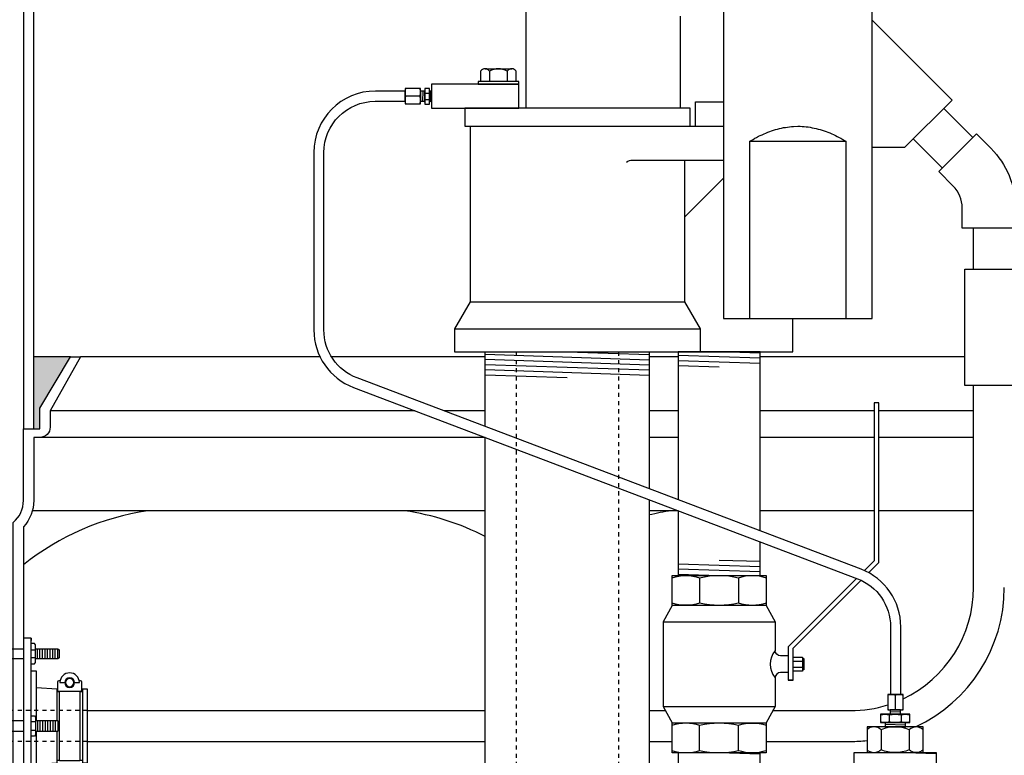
# Model space of a CAD drawing. Extents: x -169 to 2224, y 0 to 2796.
# Tile 228 of 256: x 1755 to 1779, y 372 to 390. Entities that reach past the tile are written whole.
import ezdxf

# ---------------------------------------------------------------- set-up
doc = ezdxf.new("R2010")
doc.units = 0
doc.header["$MEASUREMENT"] = 0
doc.header["$PDSIZE"] = 1
doc.linetypes.add('HIDDEN5', pattern=[0.05, 0.025, -0.025])
doc.layers.get('DEFPOINTS').update_dxf_attribs({"linetype": 'CONTINUOUS'})
for name, color, linetype in [('BOOT-CONDUIT', 1, 'CONTINUOUS'), ('CONDUIT', 2, 'CONTINUOUS'), ('COPPER-TUBING', 2, 'CONTINUOUS'), ('DIM', 3, 'CONTINUOUS'), ('FRP-SUMP', 2, 'CONTINUOUS'), ('GALV-2-PIPE', 3, 'CONTINUOUS'), ('GALV-2-REDUCER', 3, 'CONTINUOUS'), ('GALV-2-VALVE', 3, 'CONTINUOUS'), ('GALV-4-PIPE', 4, 'CONTINUOUS'), ('PEAGRAVEL-HATCH', 3, 'CONTINUOUS'), ('SUB-PUMP', 4, 'CONTINUOUS')]:
    doc.layers.add(name, color=color, linetype=linetype)
doc.styles.add('SIMPLEX', font='simplex')
doc.dimstyles.new('DIM64', dxfattribs={"dimscale": 64, "dimtxt": 0.09375, "dimasz": 0.09375, "dimexe": 0.0625, "dimexo": 0.0625, "dimgap": 0.046875, "dimtad": 1, "dimdec": 4, "dimzin": 3, "dimdsep": 46, "dimlunit": 4, "dimtxsty": 'SIMPLEX', "dimcen": 0, "dimclrd": 256, "dimclre": 256, "dimclrt": 256, "dimadec": 0, "dimazin": 0, "dimtfac": 1, "dimtdec": 4, "dimtmove": 0, "dimatfit": 3, "dimfxl": 1, "dimfrac": 2, "dimtolj": 1, "dimtzin": 0, "dimarcsym": 0})

# ---------------------------------------------------------------- blocks, each defined once
blk = doc.blocks.new('*D19')
at = {"layer": 'DEFPOINTS', "color": 0, "transparency": 16777216}
for p in [(1294.365, 414.289), (1931.872, 414.007), (1931.872, 136.516)]:
    blk.add_point(p, dxfattribs=at)
at = {"layer": 'DIM', "lineweight": -2, "transparency": 16777216}
for p, q in [((1294.365, 410.289), (1294.365, 132.516)), ((1931.872, 410.007), (1931.872, 132.516)), ((1300.365, 136.516), (1925.872, 136.516))]:
    blk.add_line(p, q, dxfattribs=at)
at = {"layer": 'DIM', "transparency": 16777216}
for points in [[(1300.365, 137.516), (1300.365, 135.516), (1294.365, 136.516)], [(1925.872, 137.516), (1925.872, 135.516), (1931.872, 136.516)]]:
    blk.add_solid(points, dxfattribs=at)
at = {"layer": 'DIM', "transparency": 16777216, "insert": (1613.119, 144.087), "char_height": 6, "attachment_point": 5, "style": 'SIMPLEX'}
blk.add_mtext('\\A1;53\'-1 1/2" (F.V. TANK SLAB)', dxfattribs=at)
blk = doc.blocks.new('A$C46192D44')
at = {"layer": 'BOOT-CONDUIT', "color": 7}
for p, q in [((-3.534, 1.638), (-3.534, 1.885)), ((-3.471, 1.638), (-3.471, 1.885)), ((-3.409, 1.638), (-3.409, 1.885)), ((-3.346, 1.638), (-3.346, 1.885)), ((-3.284, 1.638), (-3.284, 1.885)), ((-3.221, 1.638), (-3.221, 1.885)), ((-3.159, 1.638), (-3.159, 1.885)), ((-3.096, 1.638), (-3.096, 1.885)), ((-3.034, 1.638), (-3.034, 1.885)), ((-2.879, 1.861), (-2.985, 1.861)), ((-1.996, 1.885), (-2.696, 1.885)), ((-2.985, 1.662), (-2.879, 1.662)), ((-2.696, 1.638), (-1.996, 1.638)), ((-3.534, 0.124), (-3.534, -0.124)), ((-3.471, 0.124), (-3.471, -0.124)), ((-3.409, 0.124), (-3.409, -0.124)), ((-3.346, 0.124), (-3.346, -0.124)), ((-3.284, 0.124), (-3.284, -0.124)), ((-3.221, 0.124), (-3.221, -0.124)), ((-3.159, 0.124), (-3.159, -0.124)), ((-3.096, 0.124), (-3.096, -0.124)), ((-3.034, 0.124), (-3.034, -0.124)), ((-2.985, 0.099), (-2.879, 0.099)), ((-2.696, 0.124), (-1.996, 0.124)), ((-2.879, -0.099), (-2.985, -0.099)), ((-1.996, -0.124), (-2.696, -0.124)), ((-3.534, -1.638), (-3.534, -1.885)), ((-3.471, -1.638), (-3.471, -1.885)), ((-3.409, -1.638), (-3.409, -1.885)), ((-3.346, -1.638), (-3.346, -1.885)), ((-3.284, -1.638), (-3.284, -1.885)), ((-3.221, -1.638), (-3.221, -1.885)), ((-3.159, -1.638), (-3.159, -1.885)), ((-3.096, -1.638), (-3.096, -1.885)), ((-3.034, -1.638), (-3.034, -1.885)), ((-2.985, -1.662), (-2.879, -1.662)), ((-2.696, -1.638), (-1.996, -1.638)), ((-2.879, -1.861), (-2.985, -1.861)), ((-1.996, -1.885), (-2.696, -1.885))]:
    blk.add_line(p, q, dxfattribs=at)
at = {"layer": 'BOOT-CONDUIT', "linetype": 'Continuous'}
for p, q in [((-4.132, 0.835), (-4.07, 0.835)), ((-3.575, 0.835), (-3.513, 0.835)), ((-0.681, 0.835), (-0.743, 0.835)), ((-0.124, 0.835), (-0.186, 0.835)), ((-4.07, -0.835), (-4.132, -0.835)), ((-3.513, -0.835), (-3.575, -0.835)), ((-0.743, -0.835), (-0.681, -0.835)), ((-0.186, -0.835), (-0.124, -0.835))]:
    blk.add_line(p, q, dxfattribs=at)
for points in [[(-1.996, -2.243), (-1.996, 2.243), (-1.377, 2.243), (-1.377, -2.243)], [(-4.132, -0.897), (-4.255, -0.897), (-4.255, 0.897), (-4.132, 0.897), (-4.132, 0.835), (-4.132, -0.835)], [(0, -0.897), (0, 0.897), (-0.124, 0.897), (-0.124, 0.835), (-0.124, -0.835), (-0.124, -0.897)]]:
    blk.add_lwpolyline(points, close=True, dxfattribs=at)
at = {"layer": 'BOOT-CONDUIT', "color": 7}
for points in [[(-2.879, 1.514), (-2.965, 1.514), (-2.985, 1.547), (-2.985, 1.976), (-2.965, 2.009), (-2.879, 2.009)], [(-2.985, 1.885), (-3.534, 1.885), (-3.565, 1.854), (-3.565, 1.669), (-3.562, 1.666), (-3.534, 1.638), (-2.985, 1.638)], [(-4.07, 0.851), (-4.07, -0.851), (-3.575, -0.851), (-3.575, 0.851)], [(-0.681, 0.851), (-0.681, -0.851), (-0.186, -0.851), (-0.186, 0.851)], [(-2.879, 0.247), (-2.965, 0.247), (-2.985, 0.214), (-2.985, -0.214), (-2.965, -0.247), (-2.879, -0.247)], [(-2.985, -0.124), (-3.534, -0.124), (-3.565, -0.093), (-3.565, 0.093), (-3.562, 0.096), (-3.534, 0.124), (-2.985, 0.124)], [(-2.985, -1.885), (-3.534, -1.885), (-3.565, -1.854), (-3.565, -1.669), (-3.562, -1.666), (-3.534, -1.638), (-2.985, -1.638)], [(-2.879, -1.514), (-2.965, -1.514), (-2.985, -1.547), (-2.985, -1.976), (-2.965, -2.009), (-2.879, -2.009)]]:
    blk.add_lwpolyline(points, dxfattribs=at)
at = {"layer": 'BOOT-CONDUIT'}
blk.add_lwpolyline([(-2.879, 2.139), (-2.696, 2.139), (-2.696, -2.138), (-2.879, -2.138), (-2.879, 2.139), (-2.879, 2.083)], dxfattribs=at)
at = {"layer": 'BOOT-CONDUIT', "color": 7}
for points in [[(-3.941, 1.059), (-4.06, 1.059, -1), (-3.585, 1.059), (-3.704, 1.059)], [(-0.552, 1.059), (-0.671, 1.059, -1), (-0.196, 1.059), (-0.314, 1.059)], [(-3.59, 1.11, 0.351872), (-3.576, 1.099), (-3.557, 1.099, -0.414214), (-3.525, 1.067), (-3.525, 0.882, -0.414214), (-3.557, 0.851), (-4.088, 0.851, -0.414213), (-4.119, 0.883), (-4.119, 1.067, -0.414214), (-4.088, 1.099), (-4.069, 1.099, 0.351882), (-4.054, 1.11)], [(-0.201, 1.11, 0.351872), (-0.187, 1.099), (-0.167, 1.099, -0.414214), (-0.136, 1.067), (-0.136, 0.882, -0.414214), (-0.168, 0.851), (-0.699, 0.851, -0.414213), (-0.73, 0.883), (-0.73, 1.067, -0.414214), (-0.698, 1.099), (-0.68, 1.099, 0.351882), (-0.665, 1.11)]]:
    blk.add_lwpolyline(points, format="xyb", dxfattribs=at)
at = {"layer": 'BOOT-CONDUIT', "linetype": 'Continuous'}
for points in [[(-2.879, 1.346), (-3.002, 1.346), (-3.002, 0.124)], [(-1.377, 1.346), (-1.253, 1.346), (-1.253, -1.346), (-1.377, -1.346)], [(-3.513, 0.124), (-3.513, 0.835), (-3.513, 0.897), (-3.002, 0.933)], [(-1.253, -0.933), (-0.743, -0.897), (-0.743, 0.835), (-0.743, 0.897), (-1.253, 0.933)], [(-3.002, -0.933), (-3.513, -0.897), (-3.513, -0.124)], [(-3.002, -0.124), (-3.002, -1.346), (-2.879, -1.346)]]:
    blk.add_lwpolyline(points, dxfattribs=at)
at = {"layer": 'BOOT-CONDUIT', "color": 7}
for centre in [(-3.822, 1.059), (-0.433, 1.059)]:
    blk.add_circle(centre, 0.119, dxfattribs=at)
at = {"layer": 'BOOT-CONDUIT', "color": 8}
for centre in [(-3.822, 1.059), (-0.433, 1.059)]:
    blk.add_circle(centre, 0.103, dxfattribs=at)

msp = doc.modelspace()

# ---------------------------------------------------------------- hatches: boundary and pattern name
at = {"layer": 'FRP-SUMP'}
msp.add_hatch(color=256, dxfattribs=at).paths.add_polyline_path([(1754.85756, 381.7636), (1755.75756, 381.7636), (1755.00756, 380.5136), (1755.00756, 380.0136), (1754.85756, 380.0136)])
at = {"layer": 'PEAGRAVEL-HATCH'}
h = msp.add_hatch(dxfattribs=at)
h.set_pattern_fill('AR-SAND', color=256, scale=7.5, style=0)
h.set_pattern_definition([(37.5, (1541.129, 367.779), (-0.47245, 14.4512), [0, -11.4, 0, -12.75, 0, -12.1875]), (7.5, (1541.13, 367.779), (13.2733, 21.1661), [0, -6.15, 0, -10.275, 0, -3.9375]), (327.5, (1531.904, 367.779), (23.35606, 0.04244), [0, -3.75, 0, -13.5, 0, -17.625]), (317.5, (1531.904, 367.779), (22.546, 6.5826), [0, -1.875, 0, -8.85, 0, -10.125])])
edge = h.paths.add_edge_path()
edge.add_line((1739.50681, 414.00736), (1754.33113, 414.00736))
edge.add_line((1754.33113, 414.00736), (1753.53557, 405.97611))
edge.add_line((1753.53557, 405.97611), (1753.72405, 405.97611))
edge.add_line((1753.72405, 405.97611), (1759.61431, 405.97611))
edge.add_line((1759.61431, 405.97611), (1759.61121, 397.18922))
edge.add_arc((1813.52827, 268.2684), 139.74129, 472.6955788, 474.5798006)
edge.add_arc((1755.85756, 393.70905), 1.7, 465.563139, 540)
edge.add_line((1754.15756, 393.70905), (1754.15756, 381.7636))
edge.add_line((1754.15756, 381.7636), (1753.27411, 381.7636))
edge.add_line((1753.27411, 381.7636), (1753.03758, 381.7636))
edge.add_line((1753.03758, 381.7636), (1753.77411, 380.44837))
edge.add_line((1753.77411, 380.44837), (1753.77411, 380.05001))
edge.add_arc((1754.02411, 380.05001), 0.25, 540, 630)
edge.add_line((1754.02411, 379.80001), (1754.15756, 379.80001))
edge.add_line((1754.15756, 379.80001), (1754.15756, 378.2636))
edge.add_arc((1753.90756, 378.2636), 0.25, 270, 360, ccw=False)
edge.add_line((1753.90756, 378.0136), (1753.90756, 375.00775))
edge.add_line((1753.90756, 375.00775), (1753.28881, 375.00775))
edge.add_line((1753.28881, 375.00775), (1753.28881, 374.11056))
edge.add_line((1753.28881, 374.11056), (1753.16506, 374.11056))
edge.add_line((1753.16506, 374.11056), (1753.16506, 373.69767))
edge.add_line((1753.16506, 373.69767), (1752.65442, 373.66197))
edge.add_line((1752.65442, 373.66197), (1752.65442, 373.60009))
edge.add_line((1752.65442, 373.60009), (1752.59254, 373.60009))
edge.add_line((1752.59254, 373.60009), (1752.59254, 373.13978))
edge.add_line((1752.59254, 373.13978), (1752.09754, 373.13978))
edge.add_line((1752.09754, 373.13978), (1752.09754, 373.60009))
edge.add_line((1752.09754, 373.60009), (1752.03567, 373.60009))
edge.add_line((1752.03567, 373.60009), (1752.03567, 373.66197))
edge.add_line((1752.03567, 373.66197), (1751.91192, 373.66197))
edge.add_line((1751.91192, 373.66197), (1751.91192, 373.13978))
edge.add_line((1751.91192, 373.13978), (1740.48085, 373.13978))
edge.add_ellipse((1740.5212, 372.95228), major_axis=(0, 0.1875), ratio=0.47920074, start_angle=0, end_angle=180)
edge.add_ellipse((1740.5212, 372.57728), major_axis=(0, -0.1875), ratio=0.47920074, start_angle=180, end_angle=360)
edge.add_line((1740.5212, 372.38978), (1751.91192, 372.38978))
edge.add_line((1751.91192, 372.38978), (1751.91192, 371.86759))
edge.add_line((1751.91192, 371.86759), (1752.03567, 371.86759))
edge.add_line((1752.03567, 371.86759), (1752.03567, 371.92947))
edge.add_line((1752.03567, 371.92947), (1752.09754, 371.92947))
edge.add_line((1752.09754, 371.92947), (1752.09754, 371.91363))
edge.add_line((1752.09754, 371.91363), (1752.65442, 371.91363))
edge.add_line((1752.65442, 371.91363), (1752.65442, 371.86759))
edge.add_line((1752.65442, 371.86759), (1753.16506, 371.83188))
edge.add_line((1753.16506, 371.83188), (1753.16506, 371.419))
edge.add_line((1753.16506, 371.419), (1753.28881, 371.419))
edge.add_line((1753.28881, 371.419), (1753.28881, 370.52181))
edge.add_line((1753.28881, 370.52181), (1753.90756, 370.52181))
edge.add_line((1753.90756, 370.52181), (1753.90756, 369.52181))
edge.add_line((1753.90756, 369.52181), (1753.28881, 369.52181))
edge.add_line((1753.28881, 369.52181), (1753.28881, 368.62462))
edge.add_line((1753.28881, 368.62462), (1753.16506, 368.62462))
edge.add_line((1753.16506, 368.62462), (1753.16506, 368.21174))
edge.add_line((1753.16506, 368.21174), (1752.65442, 368.17603))
edge.add_line((1752.65442, 368.17603), (1752.65442, 368.11415))
edge.add_line((1752.65442, 368.11415), (1752.59254, 368.11415))
edge.add_line((1752.59254, 368.11415), (1752.59254, 367.77884))
edge.add_line((1752.59254, 367.77884), (1752.09754, 367.77884))
edge.add_line((1752.09754, 367.77884), (1752.09754, 368.11415))
edge.add_line((1752.09754, 368.11415), (1752.03567, 368.11415))
edge.add_line((1752.03567, 368.11415), (1752.03567, 368.17603))
edge.add_line((1752.03567, 368.17603), (1751.91192, 368.17603))
edge.add_line((1751.91192, 368.17603), (1751.91192, 367.77884))
edge.add_line((1751.91192, 367.77884), (1739.50681, 367.77884))
edge.add_line((1739.50681, 367.77884), (1739.50681, 414.00736))
h.paths.add_polyline_path([(1752.11304, 373.87508, -0.57507133), (1752.09151, 373.86109, 0.53001081), (1752.04804, 373.83218), (1752.04804, 373.61593), (1752.64204, 373.61593), (1752.64204, 373.86343), (1752.59155, 373.86343, -0.35188447), (1752.57705, 373.87508, 0.80321759)], flags=16)
h.paths.add_polyline_path([(1752.448, 373.82383, 1), (1752.24208, 373.82383, 1)], flags=0)
h.paths.add_polyline_path([(1752.11304, 368.38914, -0.57507133), (1752.09151, 368.37515, 0.53001081), (1752.04804, 368.34624), (1752.04804, 368.12999), (1752.64204, 368.12999), (1752.64204, 368.37749), (1752.59155, 368.37749, -0.35188447), (1752.57705, 368.38914, 0.80321759)], flags=16)
h.paths.add_polyline_path([(1752.448, 368.33789, 1), (1752.24208, 368.33789, 1)], flags=0)

# ---------------------------------------------------------------- linework, layer by layer
at = {"layer": 'CONDUIT'}
for p, q in [((1777.05601, 387.82188), (1777.76312, 387.11477)), ((1776.31356, 387.07942), (1777.02066, 386.37231)), ((1777.78293, 383.90004), (1777.78293, 384.90004)), ((1777.78293, 376.13978), (1777.78293, 381.06662)), ((1756.1674, 373.13978), (1765.8718, 373.13978)), ((1769.8718, 373.13978), (1770.26387, 373.13978)), ((1772.88815, 373.13978), (1774.78293, 373.13978)), ((1756.1674, 372.38978), (1765.8718, 372.38978)), ((1769.8718, 372.38978), (1770.42924, 372.38978)), ((1772.72278, 372.38978), (1774.78293, 372.38978))]:
    msp.add_line(p, q, dxfattribs=at)
at = {"layer": 'CONDUIT', "color": 7, "linetype": 'HIDDEN5'}
for p, q in [((1756.1674, 373.13978), (1751.91192, 373.13978)), ((1756.1674, 372.38978), (1751.91192, 372.38978))]:
    msp.add_line(p, q, dxfattribs=at)
at = {"layer": 'CONDUIT'}
msp.add_lwpolyline([(1778.80549, 384.90004), (1777.50549, 384.90004), (1777.50549, 385.40005, 0.19891163), (1777.28583, 385.93037), (1776.93227, 386.28393), (1777.85151, 387.20316), (1778.20506, 386.84961, -0.19891237), (1778.80549, 385.40134), (1778.80549, 384.90004)], format="xyb", dxfattribs=at)
msp.add_lwpolyline([(1778.73885, 383.61899), (1779.68168, 382.67615), (1778.73885, 381.73331), (1778.73885, 381.06662), (1777.57214, 381.06662), (1777.57214, 383.90004), (1778.73885, 383.90004)], close=True, dxfattribs=at)
for radius, start, end in [(3, 295.268369, 360), (3.75, 294.998986, 0), (3, 270, 287.569275), (3.75, 270, 276.137901)]:
    msp.add_arc((1774.78293, 376.13978), radius, start, end, dxfattribs=at)
at = {"layer": 'COPPER-TUBING', "linetype": 'Continuous'}
msp.add_line((1764.29251, 388.24545), (1764.29251, 387.99545), dxfattribs=at)
at = {"layer": 'COPPER-TUBING', "color": 7}
for p, q in [((1764.35031, 388.24545), (1764.34189, 387.99545)), ((1764.40901, 388.19657), (1764.49953, 388.19657)), ((1764.53958, 388.24545), (1764.53116, 387.99545)), ((1764.27512, 388.12045), (1763.93491, 388.12045)), ((1764.40901, 388.03905), (1764.49953, 388.03905)), ((1775.87601, 373.17609), (1775.87601, 373.5163)), ((1775.72405, 373.03412), (1775.72405, 372.86516)), ((1776.00101, 373.1009), (1775.75101, 373.10932)), ((1776.01809, 373.03412), (1776.01809, 372.86516)), ((1776.12601, 372.78626), (1775.62601, 372.80311))]:
    msp.add_line(p, q, dxfattribs=at)
at = {"layer": 'COPPER-TUBING', "color": 7, "linetype": 'Continuous'}
msp.add_line((1776.00101, 373.1587), (1775.75101, 373.1587), dxfattribs=at)
at = {"layer": 'COPPER-TUBING', "linetype": 'Continuous'}
msp.add_lwpolyline([(1761.93656, 382.42026), (1761.93656, 386.74545, -0.41421356), (1763.18656, 387.99545), (1763.91751, 387.99545), (1763.91751, 388.24545), (1763.19073, 388.24545, 0.41421356), (1761.69073, 386.74545), (1761.69073, 382.42026, 0.31159034), (1762.65871, 381.01778), (1774.95108, 376.35476, -0.31159034), (1775.75773, 375.18602), (1775.75773, 373.5337), (1776.00773, 373.5337), (1776.00773, 375.18444, 0.31159034), (1775.03975, 376.58692), (1762.74321, 381.25153, -0.31159034)], format="xyb", close=True, dxfattribs=at)
for points in [[(1764.29251, 388.30795), (1763.91751, 388.30795), (1763.91751, 387.93295), (1764.29251, 387.93295)], [(1764.29251, 388.24545), (1764.29251, 387.99545), (1764.39969, 387.99545), (1764.39969, 388.24545)], [(1764.50857, 388.24545), (1764.50857, 387.99545), (1764.56216, 387.99545), (1764.56216, 388.24545)], [(1776.06351, 373.1587), (1776.06351, 373.5337), (1775.68851, 373.5337), (1775.68851, 373.1587)], [(1776.00101, 373.1587), (1775.75101, 373.1587), (1775.75101, 373.05152), (1776.00101, 373.05152)], [(1776.12601, 372.84827), (1775.62601, 372.84827), (1775.62601, 372.7411), (1776.12601, 372.7411)]]:
    msp.add_lwpolyline(points, close=True, dxfattribs=at)
at = {"layer": 'COPPER-TUBING', "color": 7}
for points in [[(1763.93491, 387.93295, -0.18283313), (1763.93491, 388.12045, -0.18283313), (1763.93491, 388.30795)], [(1764.27512, 387.93295, 0.18283313), (1764.27512, 388.12045, 0.18283313), (1764.27512, 388.30795)], [(1764.40901, 387.92767, -0.16735506), (1764.40901, 388.03905, -0.11763439), (1764.40901, 388.19657, -0.16298639), (1764.40901, 388.30795)], [(1764.49953, 388.30795, -0.16298639), (1764.49953, 388.19657, -0.11763439), (1764.49953, 388.03905, -0.16735506), (1764.49953, 387.92767)], [(1775.68851, 373.5163, -0.18283313), (1775.87601, 373.5163, -0.18283313), (1776.06351, 373.5163)], [(1775.51613, 373.03412, -0.16735506), (1775.72405, 373.03412, -0.11763439), (1776.01809, 373.03412, -0.16298639), (1776.22601, 373.03412)], [(1775.68851, 373.17609, 0.18283313), (1775.87601, 373.17609, 0.18283313), (1776.06351, 373.17609)], [(1776.22601, 372.86516, -0.16298639), (1776.01809, 372.86516, -0.11763439), (1775.72405, 372.86516, -0.16735506), (1775.51613, 372.86516)]]:
    msp.add_lwpolyline(points, format="xyb", dxfattribs=at)
at = {"layer": 'COPPER-TUBING'}
for points in [[(1764.39969, 388.30795), (1764.39969, 387.92767), (1764.50857, 387.92767), (1764.50857, 388.30795)], [(1776.22601, 373.05152), (1775.51613, 373.05152), (1775.51613, 372.84827), (1776.22601, 372.84827)]]:
    msp.add_lwpolyline(points, close=True, dxfattribs=at)
at = {"layer": 'FRP-SUMP'}
msp.add_line((1755.75756, 381.7636), (1754.85756, 381.7636), dxfattribs=at)
at = {"layer": 'FRP-SUMP', "color": 7, "linetype": 'Continuous'}
for p, q in [((1761.8421, 381.7636), (1755.99409, 381.7636)), ((1765.8718, 381.7636), (1762.12294, 381.7636)), ((1770.57601, 381.7636), (1769.8718, 381.7636)), ((1777.57214, 381.7636), (1772.57601, 381.7636)), ((1764.15976, 380.44837), (1755.25756, 380.44837)), ((1765.8718, 380.44837), (1764.86045, 380.44837)), ((1770.57601, 380.44837), (1769.8718, 380.44837)), ((1775.36064, 380.44837), (1772.57601, 380.44837)), ((1777.78293, 380.44837), (1775.47001, 380.44837)), ((1765.8718, 379.80001), (1755.00756, 379.80001)), ((1770.57601, 379.80001), (1769.8718, 379.80001)), ((1775.36064, 379.80001), (1772.57601, 379.80001)), ((1777.78293, 379.80001), (1775.47001, 379.80001))]:
    msp.add_line(p, q, dxfattribs=at)
at = {"layer": 'FRP-SUMP', "color": 7}
for p, q in [((1765.8718, 378.0136), (1754.82408, 378.0136)), ((1770.57601, 378.0136), (1769.8718, 378.0136)), ((1775.36064, 378.0136), (1772.57601, 378.0136)), ((1777.78293, 378.0136), (1775.47001, 378.0136))]:
    msp.add_line(p, q, dxfattribs=at)
at = {"layer": 'FRP-SUMP'}
msp.add_lwpolyline([(1754.60756, 393.70905), (1754.60756, 380.0136), (1754.85756, 380.0136), (1754.85756, 393.70905, -0.29672907)], format="xyb", dxfattribs=at)
msp.add_lwpolyline([(1754.60756, 356.01592), (1754.60756, 358.76592, 0.22167085), (1754.35756, 359.30211), (1754.35756, 377.72741, 0.22167085), (1754.60756, 378.2636), (1754.60756, 380.0136), (1754.85756, 380.0136), (1755.00756, 380.0136), (1755.00756, 380.5136), (1755.75756, 381.7636), (1755.99409, 381.7636), (1755.25756, 380.44837), (1755.25756, 380.05001, -0.41421356), (1755.00756, 379.80001), (1754.85756, 379.80001), (1754.85756, 378.2636, -0.18776323), (1754.60756, 377.62134), (1754.60756, 359.40818, -0.18776323), (1754.85756, 358.76592), (1754.85756, 356.01592), (1754.60756, 356.01592)], format="xyb", close=True, dxfattribs=at)
at = {"layer": 'FRP-SUMP', "color": 7}
for points in [[(1765.8718, 377.38492, 0.08149294), (1763.90908, 378.0136)], [(1770.40908, 378.0136, 0.02150268), (1769.8718, 377.91007, 0.02150268)]]:
    msp.add_lwpolyline(points, format="xyb", dxfattribs=at)
msp.add_arc((1758.57485, 371.7181), 6.36447, 98.442948, 128.561095, dxfattribs=at)
at = {"layer": 'GALV-2-PIPE', "color": 7}
for p, q in [((1772.57601, 381.73191), (1770.57601, 381.79441)), ((1772.57601, 381.60691), (1770.57601, 381.66941)), ((1772.57601, 381.85691), (1771.57601, 381.88816)), ((1771.57601, 381.51316), (1770.57601, 381.54441)), ((1770.57601, 376.71853), (1772.57601, 376.65603)), ((1771.57601, 376.81228), (1772.57601, 376.78103)), ((1770.57601, 376.59353), (1772.57601, 376.53103)), ((1770.57601, 376.46853), (1771.57601, 376.43728)), ((1772.57601, 372.07603), (1771.57601, 372.10728))]:
    msp.add_line(p, q, dxfattribs=at)
at = {"layer": 'GALV-2-PIPE', "linetype": 'Continuous'}
for points in [[(1772.57601, 377.52153), (1772.57601, 381.88816), (1770.57601, 381.88816), (1770.57601, 378.28021)], [(1770.57601, 378.01441), (1770.57601, 376.43728), (1772.57601, 376.43728), (1772.57601, 377.25572)]]:
    msp.add_lwpolyline(points, dxfattribs=at)
msp.add_lwpolyline([(1770.57601, 372.10728), (1770.57601, 367.01783), (1772.57601, 367.01783), (1772.57601, 372.10728)], close=True, dxfattribs=at)
at = {"layer": 'GALV-2-REDUCER', "color": 7, "linetype": 'Continuous'}
for p, q in [((1775.52639, 372.67071), (1775.52639, 372.18506)), ((1776.21139, 372.67071), (1776.21139, 372.18506))]:
    msp.add_line(p, q, dxfattribs=at)
at = {"layer": 'GALV-2-REDUCER', "color": 7}
msp.add_line((1776.8701, 372.0831), (1775.87135, 372.11675), dxfattribs=at)
at = {"layer": 'GALV-2-REDUCER', "color": 7, "linetype": 'Continuous'}
for points in [[(1776.55389, 372.67279, 0.40030098), (1776.21139, 372.67279, 0.20429346), (1775.52639, 372.67279, 0.41103058), (1775.18389, 372.67279)], [(1776.55389, 372.18506, -0.40030098), (1776.21139, 372.18506, -0.20429346), (1775.52639, 372.18506, -0.41103058), (1775.18389, 372.18506)]]:
    msp.add_lwpolyline(points, format="xyb", dxfattribs=at)
at = {"layer": 'GALV-2-REDUCER', "linetype": 'Continuous'}
for points in [[(1776.55389, 372.7411), (1775.18389, 372.7411), (1775.18389, 372.11675), (1776.55389, 372.11675)], [(1774.87232, 371.74154), (1774.8726, 372.11675), (1776.8701, 372.11675), (1776.86982, 371.74154)]]:
    msp.add_lwpolyline(points, close=True, dxfattribs=at)
at = {"layer": 'GALV-2-VALVE', "color": 7, "linetype": 'Continuous'}
for p, q in [((1771.10157, 376.38105), (1771.10157, 375.76177)), ((1772.05045, 376.38105), (1772.05045, 375.76177)), ((1773.62588, 374.4113), (1773.62101, 374.13326)), ((1773.64036, 374.4113), (1773.63549, 374.13326)), ((1771.10157, 372.16351), (1771.10157, 372.78279)), ((1772.05045, 372.16351), (1772.05045, 372.78279))]:
    msp.add_line(p, q, dxfattribs=at)
at = {"layer": 'GALV-2-VALVE', "color": 2, "linetype": 'Continuous'}
for p, q in [((1770.20742, 375.30211), (1772.9446, 375.30211)), ((1773.3821, 374.34425), (1773.61315, 374.34425)), ((1773.3821, 374.20031), (1773.61315, 374.20031)), ((1770.20742, 373.24245), (1772.9446, 373.24245))]:
    msp.add_line(p, q, dxfattribs=at)
at = {"layer": 'GALV-2-VALVE', "linetype": 'Continuous'}
msp.add_line((1773.3821, 373.88409), (1773.25821, 373.88409), dxfattribs=at)
for points in [[(1775.22401, 376.50237), (1775.47001, 376.74838), (1775.47001, 380.64228), (1775.36064, 380.64228), (1775.36064, 376.79368), (1775.12052, 376.55356)], [(1770.42924, 376.43728), (1772.72278, 376.43728), (1772.72278, 375.70554), (1770.42924, 375.70554), (1770.42924, 376.43728)], [(1774.92979, 376.36283), (1773.25821, 374.69126), (1773.25821, 373.88409), (1773.3821, 373.88409), (1773.3821, 374.66046), (1775.0391, 376.31746)], [(1770.42924, 375.70554), (1770.20742, 375.30211), (1770.20742, 373.24245), (1770.42924, 372.83902)], [(1773.3821, 374.44603), (1773.61315, 374.44603), (1773.61315, 374.09853), (1773.3821, 374.09853)]]:
    msp.add_lwpolyline(points, dxfattribs=at)
at = {"layer": 'GALV-2-VALVE', "color": 7, "linetype": 'Continuous'}
for points in [[(1770.4306, 376.38105, -0.16298639), (1771.10157, 376.38105, -0.11763439), (1772.05045, 376.38105, -0.16735506), (1772.72142, 376.38105)], [(1772.72142, 375.76177, -0.16735506), (1772.05045, 375.76177, -0.11763439), (1771.10157, 375.76177, -0.16298639), (1770.4306, 375.76177)], [(1770.4306, 372.78279, -0.16735506), (1771.10157, 372.78279, -0.11763439), (1772.05045, 372.78279, -0.16298639), (1772.72142, 372.78279)], [(1772.72142, 372.16351, -0.16298639), (1772.05045, 372.16351, -0.11763439), (1771.10157, 372.16351, -0.16735506), (1770.4306, 372.16351)]]:
    msp.add_lwpolyline(points, format="xyb", dxfattribs=at)
at = {"layer": 'GALV-2-VALVE', "linetype": 'Continuous'}
for points in [[(1772.72278, 375.70554), (1772.9446, 375.30211), (1772.9446, 374.60228, 0.37862889), (1772.9446, 373.94228), (1772.9446, 373.24245), (1772.72278, 372.83902)], [(1773.25821, 374.47728), (1773.0696, 374.47728, -0.41421356), (1772.9446, 374.60228)], [(1773.25821, 374.06728), (1773.0696, 374.06728, 0.41421356), (1772.9446, 373.94228)]]:
    msp.add_lwpolyline(points, format="xyb", dxfattribs=at)
at = {"layer": 'GALV-2-VALVE', "color": 2, "linetype": 'Continuous'}
msp.add_lwpolyline([(1773.61315, 374.4113), (1773.64036, 374.4113), (1773.64036, 374.13326), (1773.61315, 374.13326)], dxfattribs=at)
at = {"layer": 'GALV-2-VALVE', "linetype": 'Continuous'}
msp.add_lwpolyline([(1770.42924, 372.83902), (1772.72278, 372.83902), (1772.72278, 372.10728), (1770.42924, 372.10728)], close=True, dxfattribs=at)
at = {"layer": 'GALV-4-PIPE', "color": 7}
for p, q in [((1765.8718, 381.83045), (1769.8718, 381.69572)), ((1765.8718, 381.70538), (1769.8718, 381.57065)), ((1767.8718, 381.88816), (1769.8718, 381.82079)), ((1765.8718, 381.58031), (1769.8718, 381.44558)), ((1765.8718, 381.45524), (1769.8718, 381.32051)), ((1765.8718, 381.33017), (1767.8718, 381.2628))]:
    msp.add_line(p, q, dxfattribs=at)
at = {"layer": 'GALV-4-PIPE'}
for points in [[(1765.8718, 380.06472), (1765.8718, 381.88816), (1769.8718, 381.88816), (1769.8718, 378.54735)], [(1769.8718, 378.28155), (1769.8718, 358.51595), (1765.8718, 358.51595), (1765.8718, 379.79892)]]:
    msp.add_lwpolyline(points, dxfattribs=at)
at = {"layer": 'SUB-PUMP', "color": 3, "linetype": 'Continuous'}
for p, q in [((1770.63769, 387.82565), (1770.63769, 390.07565)), ((1765.9745, 388.72735), (1765.9745, 388.47775)), ((1766.40751, 388.72735), (1766.40751, 388.47775)), ((1771.68429, 386.12465), (1770.74179, 385.18215))]:
    msp.add_line(p, q, dxfattribs=at)
at = {"layer": 'SUB-PUMP', "color": 2, "linetype": 'Continuous'}
msp.add_line((1765.86625, 388.78975), (1766.51576, 388.78975), dxfattribs=at)
at = {"layer": 'SUB-PUMP', "linetype": 'Continuous'}
for p, q in [((1765.5018, 385.11315), (1765.49537, 385.11315)), ((1765.5018, 383.10634), (1770.74179, 383.10634)), ((1765.1218, 382.44816), (1771.12179, 382.44816))]:
    msp.add_line(p, q, dxfattribs=at)
at = {"layer": 'SUB-PUMP', "color": 1, "linetype": 'HIDDEN5'}
for p, q in [((1766.6218, 381.88816), (1766.6218, 260.51592)), ((1769.1218, 381.88816), (1769.1218, 260.51592))]:
    msp.add_line(p, q, dxfattribs=at)
at = {"layer": 'SUB-PUMP', "color": 3, "linetype": 'Continuous'}
for points in [[(1766.8718, 387.82565), (1766.8718, 390.82565), (1770.52038, 390.82565)], [(1775.30929, 386.87613), (1776.11026, 386.87612), (1777.25931, 388.02517), (1775.30929, 389.97519)], [(1766.68651, 388.41525), (1764.56216, 388.41525), (1764.56216, 387.82565), (1766.68651, 387.82565), (1766.68651, 388.41525)], [(1770.99679, 387.38815), (1770.99679, 387.98215), (1771.68429, 387.98215)], [(1771.12179, 381.88816), (1773.37179, 381.88816), (1773.37179, 382.70065)]]:
    msp.add_lwpolyline(points, dxfattribs=at)
at = {"layer": 'SUB-PUMP', "linetype": 'Continuous'}
msp.add_lwpolyline([(1771.68429, 390.82565), (1771.68429, 382.70065), (1775.30929, 382.70065), (1775.30929, 390.82565)], close=True, dxfattribs=at)
at = {"layer": 'SUB-PUMP', "color": 3, "linetype": 'Continuous'}
msp.add_lwpolyline([(1766.62401, 388.47775), (1766.62401, 388.72735, 0.57642433), (1766.40751, 388.72735, 0.28821354), (1765.9745, 388.72735, 0.57642486), (1765.758, 388.72735), (1765.758, 388.47775)], format="xyb", dxfattribs=at)
msp.add_lwpolyline([(1766.68651, 388.47775), (1765.6955, 388.47775), (1765.6955, 388.41525), (1766.68651, 388.41525)], close=True, dxfattribs=at)
at = {"layer": 'SUB-PUMP', "linetype": 'Continuous'}
for points in [[(1770.87179, 387.38815), (1770.87179, 387.82565), (1765.3718, 387.82565), (1765.3718, 387.38815), (1771.68429, 387.38815)], [(1765.5018, 387.38815), (1765.5018, 383.10634), (1765.1218, 382.44816), (1765.1218, 381.88816), (1771.12179, 381.88816), (1771.12179, 382.44816), (1770.74179, 383.10633), (1770.74179, 386.56215)]]:
    msp.add_lwpolyline(points, dxfattribs=at)
at = {"layer": 'SUB-PUMP', "color": 5, "linetype": 'Continuous'}
msp.add_lwpolyline([(1772.31589, 387.01365), (1772.35825, 387.04401), (1772.40324, 387.06609), (1772.44654, 387.09348), (1772.49192, 387.11431), (1772.535, 387.14239), (1772.58071, 387.16221), (1772.62627, 387.18247), (1772.67154, 387.20368), (1772.71733, 387.22322), (1772.76344, 387.24176), (1772.80986, 387.25934), (1772.85659, 387.27594), (1772.90363, 387.29153), (1772.95103, 387.30603), (1772.99872, 387.3196), (1773.04673, 387.33217), (1773.09517, 387.34336), (1773.14379, 387.35402), (1773.19377, 387.36036), (1773.24323, 387.36836), (1773.29251, 387.37692), (1773.34185, 387.38532), (1773.39414, 387.38438), (1773.49679, 387.38865), (1773.54982, 387.39188), (1773.59967, 387.38514), (1773.65113, 387.38343), (1773.7005, 387.37516), (1773.75172, 387.3727), (1773.80056, 387.36276), (1773.84945, 387.35294), (1773.89841, 387.34338), (1773.94681, 387.33205), (1773.99486, 387.31961), (1774.04257, 387.3061), (1774.08994, 387.29154), (1774.13699, 387.27594), (1774.18367, 387.2592), (1774.23015, 387.2418), (1774.2763, 387.22338), (1774.32205, 387.2037), (1774.36775, 387.18388), (1774.41188, 387.1591), (1774.45704, 387.13756), (1774.50235, 387.11649), (1774.54778, 387.09581), (1774.5901, 387.06531), (1774.67769, 387.01365)], dxfattribs=at)
msp.add_lwpolyline([(1774.67769, 382.70065), (1774.67769, 387.01365), (1772.31589, 387.01365), (1772.31589, 382.70065)], close=True, dxfattribs=at)
at = {"layer": 'SUB-PUMP', "linetype": 'Continuous'}
msp.add_lwpolyline([(1769.31621, 386.51369, -0.15963894), (1769.46414, 386.56215), (1771.68429, 386.56215)], format="xyb", dxfattribs=at)

# ---------------------------------------------------------------- block references
at = {"layer": 'BOOT-CONDUIT', "xscale": -1}
msp.add_blockref('A$C46192D44', (1751.91192, 372.76478), dxfattribs=at)

# ---------------------------------------------------------------- dimensions: what is measured, and where the dimension line sits
at = {"layer": 'DIM'}
dim = msp.add_linear_dim(base=(1931.87181, 136.51592), p1=(1294.36544, 414.28861), p2=(1931.87181, 414.00736), angle=0, text='<> (F.V. TANK SLAB)', dimstyle='DIM64', dxfattribs=at)
dim.commit()
dim.dimension.update_dxf_attribs({"geometry": '*D19', "text_midpoint": (1613.11863, 144.08735)})

doc.saveas('drawing.dxf')
